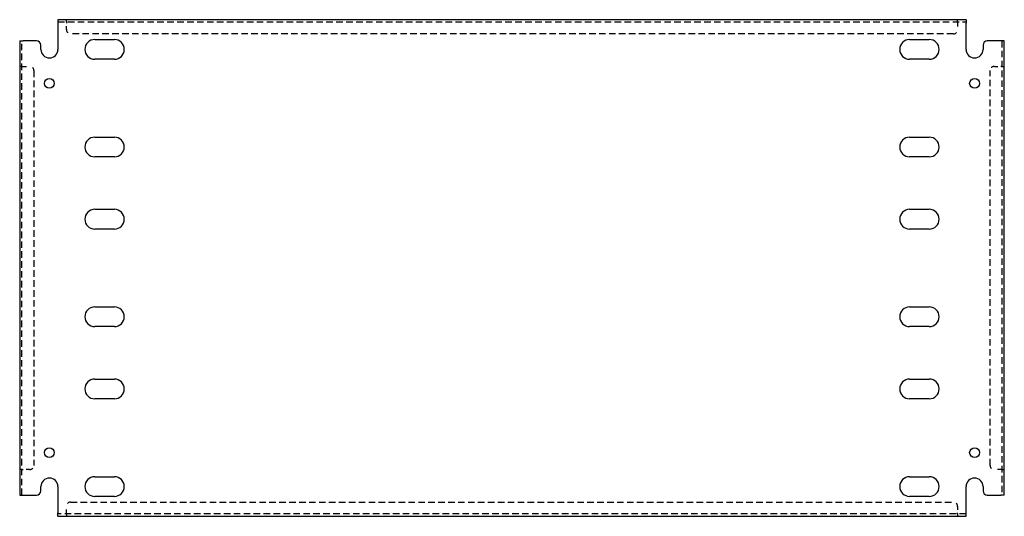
# Model space of a CAD drawing. Header units: inches. Extents: x 20 to 49, y 11.1 to 25.8.
import ezdxf

# ---------------------------------------------------------------- set-up
doc = ezdxf.new("R2010")
doc.units = ezdxf.units.IN
doc.header["$MEASUREMENT"] = 0
doc.linetypes.add('DASHED_SPACE', pattern=[0.2067, 0.1654, -0.0413])
doc.layers.add('Hidden Edges(ANSI)', color=7, linetype='DASHED_SPACE', lineweight=25)
doc.layers.add('Visible Edges(ANSI)', color=7, linetype='Continuous', lineweight=25)

msp = doc.modelspace()

# ---------------------------------------------------------------- linework, layer by layer
at = {"layer": 'Hidden Edges(ANSI)', "ltscale": 1.165897}
for p, q in [((21.075, 25.7), (47.825, 25.7)), ((47.825, 11.211), (21.075, 11.211))]:
    msp.add_line(p, q, dxfattribs=at)
at = {"layer": 'Hidden Edges(ANSI)', "ltscale": 0.129419}
for p, q in [((21.325, 25.7), (21.325, 25.768)), ((21.325, 25.7), (21.325, 25.768)), ((47.575, 25.7), (47.575, 25.768)), ((47.576, 25.7), (47.576, 25.768)), ((20.018, 24.393), (19.95, 24.393)), ((20.018, 24.393), (19.95, 24.393)), ((48.882, 24.393), (48.95, 24.393)), ((48.882, 24.393), (48.95, 24.393)), ((20.018, 12.518), (19.95, 12.518)), ((20.018, 12.517), (19.95, 12.517)), ((48.882, 12.518), (48.95, 12.518)), ((48.882, 12.517), (48.95, 12.517)), ((21.325, 11.211), (21.325, 11.143)), ((21.325, 11.211), (21.325, 11.143)), ((47.575, 11.211), (47.575, 11.143)), ((47.576, 11.211), (47.576, 11.143))]:
    msp.add_line(p, q, dxfattribs=at)
at = {"layer": 'Hidden Edges(ANSI)', "ltscale": 0.092649}
for p, q in [((21.325, 25.7), (21.325, 25.669)), ((47.575, 25.7), (47.575, 25.669)), ((20.018, 24.393), (20.049, 24.393)), ((48.882, 24.393), (48.851, 24.393)), ((20.018, 12.518), (20.049, 12.518)), ((48.882, 12.518), (48.851, 12.518)), ((21.325, 11.211), (21.325, 11.242)), ((47.575, 11.211), (47.575, 11.242))]:
    msp.add_line(p, q, dxfattribs=at)
at = {"layer": 'Hidden Edges(ANSI)', "ltscale": 0.369411}
for p, q in [((21.325, 25.475), (21.325, 25.669)), ((47.575, 25.669), (47.575, 25.475)), ((20.049, 24.393), (20.243, 24.393)), ((48.657, 24.393), (48.851, 24.393)), ((20.243, 12.518), (20.049, 12.518)), ((48.851, 12.518), (48.657, 12.518)), ((21.325, 11.242), (21.325, 11.436)), ((47.575, 11.436), (47.575, 11.242))]:
    msp.add_line(p, q, dxfattribs=at)
at = {"layer": 'Hidden Edges(ANSI)', "ltscale": 1.164687}
for p, q in [((47.45, 25.35), (21.45, 25.35)), ((21.45, 11.561), (47.45, 11.561))]:
    msp.add_line(p, q, dxfattribs=at)
at = {"layer": 'Hidden Edges(ANSI)', "ltscale": 1.155488}
for p, q in [((20.018, 11.768), (20.018, 25.143)), ((48.882, 25.143), (48.882, 11.768))]:
    msp.add_line(p, q, dxfattribs=at)
at = {"layer": 'Hidden Edges(ANSI)', "ltscale": 1.171686}
for p, q in [((20.368, 24.268), (20.368, 12.643)), ((48.532, 12.643), (48.532, 24.268))]:
    msp.add_line(p, q, dxfattribs=at)
at = {"layer": 'Hidden Edges(ANSI)', "ltscale": 0.373886}
for centre, start, end in [((21.45, 25.475), 180, 270), ((47.45, 25.475), 270, 0), ((20.243, 24.268), 0, 90), ((48.657, 24.268), 90, 180), ((20.243, 12.643), 270, 0), ((48.657, 12.643), 180, 270), ((21.45, 11.436), 90, 180), ((47.45, 11.436), 0, 90)]:
    msp.add_arc(centre, 0.125, start, end, dxfattribs=at)
at = {"layer": 'Visible Edges(ANSI)'}
for p, q in [((47.825, 25.768), (21.075, 25.768)), ((21.075, 25.768), (21.075, 25.669)), ((21.075, 25.669), (21.075, 24.893)), ((47.825, 25.768), (47.825, 25.669)), ((47.825, 24.893), (47.825, 25.669)), ((19.95, 25.143), (20.049, 25.143)), ((19.95, 25.143), (19.95, 11.768)), ((20.45, 25.143), (20.049, 25.143)), ((20.575, 24.893), (20.575, 25.018)), ((22.159, 25.183), (22.741, 25.183)), ((46.159, 25.183), (46.741, 25.183)), ((48.325, 25.018), (48.325, 24.893)), ((48.851, 25.143), (48.45, 25.143)), ((48.95, 25.143), (48.851, 25.143)), ((48.95, 11.768), (48.95, 25.143)), ((22.741, 24.603), (22.159, 24.603)), ((46.741, 24.603), (46.159, 24.603)), ((22.159, 22.308), (22.741, 22.308)), ((46.159, 22.308), (46.741, 22.308)), ((22.741, 21.728), (22.159, 21.728)), ((46.741, 21.728), (46.159, 21.728)), ((22.159, 20.183), (22.741, 20.183)), ((46.159, 20.183), (46.741, 20.183)), ((22.741, 19.603), (22.159, 19.603)), ((46.741, 19.603), (46.159, 19.603)), ((22.159, 17.308), (22.741, 17.308)), ((46.159, 17.308), (46.741, 17.308)), ((22.741, 16.728), (22.159, 16.728)), ((46.741, 16.728), (46.159, 16.728)), ((22.159, 15.183), (22.741, 15.183)), ((46.159, 15.183), (46.741, 15.183)), ((22.741, 14.603), (22.159, 14.603)), ((46.741, 14.603), (46.159, 14.603)), ((22.159, 12.308), (22.741, 12.308)), ((46.159, 12.308), (46.741, 12.308)), ((20.575, 11.893), (20.575, 12.018)), ((21.075, 12.018), (21.075, 11.242)), ((47.825, 11.242), (47.825, 12.018)), ((48.325, 12.018), (48.325, 11.893)), ((19.95, 11.768), (20.049, 11.768)), ((20.049, 11.768), (20.45, 11.768)), ((22.741, 11.728), (22.159, 11.728)), ((46.741, 11.728), (46.159, 11.728)), ((48.45, 11.768), (48.851, 11.768)), ((48.95, 11.768), (48.851, 11.768)), ((21.075, 11.143), (21.075, 11.242)), ((21.075, 11.143), (47.825, 11.143)), ((47.825, 11.143), (47.825, 11.242))]:
    msp.add_line(p, q, dxfattribs=at)
for centre in [(20.825, 23.893), (48.075, 23.893), (20.825, 13.018), (48.075, 13.018)]:
    msp.add_circle(centre, 0.145, dxfattribs=at)
for centre, radius, start, end in [((20.45, 25.018), 0.125, 0, 90), ((22.159, 24.893), 0.29, 90, 270), ((22.741, 24.893), 0.29, 270, 90), ((46.159, 24.893), 0.29, 90, 270), ((46.741, 24.893), 0.29, 270, 90), ((48.45, 25.018), 0.125, 90, 180), ((20.825, 24.893), 0.25, 180, 0), ((48.075, 24.893), 0.25, 180, 0), ((22.159, 22.018), 0.29, 90, 270), ((22.741, 22.018), 0.29, 270, 90), ((46.159, 22.018), 0.29, 90, 270), ((46.741, 22.018), 0.29, 270, 90), ((22.159, 19.893), 0.29, 90, 270), ((22.741, 19.893), 0.29, 270, 90), ((46.159, 19.893), 0.29, 90, 270), ((46.741, 19.893), 0.29, 270, 90), ((22.159, 17.018), 0.29, 90, 270), ((22.741, 17.018), 0.29, 270, 90), ((46.159, 17.018), 0.29, 90, 270), ((46.741, 17.018), 0.29, 270, 90), ((22.159, 14.893), 0.29, 90, 270), ((22.741, 14.893), 0.29, 270, 90), ((46.159, 14.893), 0.29, 90, 270), ((46.741, 14.893), 0.29, 270, 90), ((20.825, 12.018), 0.25, 0, 180), ((22.159, 12.018), 0.29, 90, 270), ((22.741, 12.018), 0.29, 270, 90), ((46.159, 12.018), 0.29, 90, 270), ((46.741, 12.018), 0.29, 270, 90), ((48.075, 12.018), 0.25, 0, 180), ((20.45, 11.893), 0.125, 270, 0), ((48.45, 11.893), 0.125, 180, 270)]:
    msp.add_arc(centre, radius, start, end, dxfattribs=at)

doc.saveas('drawing.dxf')
